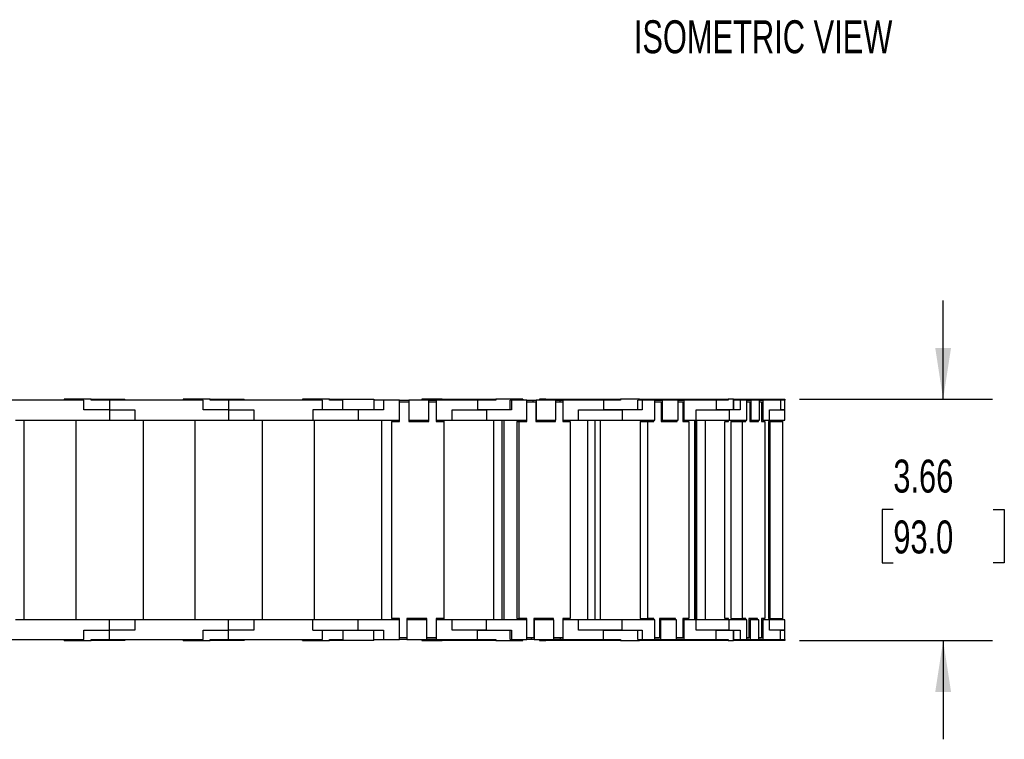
# Model space of a CAD drawing. Header units: inches. Extents: x 0 to 66, y 0 to 51.
# Tile 3 of 10: x 29 to 43.9, y 27.9 to 38.8. Entities that reach past the tile are written whole.
import ezdxf

# ---------------------------------------------------------------- set-up
doc = ezdxf.new("R2010")
doc.units = ezdxf.units.IN
doc.header["$LTSCALE"] = 6
doc.header["$MEASUREMENT"] = 0
doc.layers.add('DIMENSIONS', color=140, linetype='Continuous', lineweight=25)
doc.styles.add('SLDTEXTSTYLE0', font='TXT', dxfattribs={"width": 0.7})
doc.dimstyles.new('SLDDIMSTYLE1', dxfattribs={"dimtxt": 0.509766, "dimasz": 0.78, "dimexe": 0, "dimexo": 0.0625, "dimgap": 0.127441, "dimtad": 0, "dimtih": 1, "dimtoh": 1, "dimrnd": 1e-09, "dimzin": 12, "dimdsep": 46, "dimtxsty": 'SLDTEXTSTYLE0', "dimsah": 1, "dimcen": 0.09, "dimadec": 0, "dimazin": 3, "dimtfac": 1, "dimtmove": 0, "dimatfit": 0, "dimfxl": 0, "dimfrac": 2, "dimtolj": 1, "dimtzin": 12, "dimarcsym": 0})

# ---------------------------------------------------------------- blocks, each defined once
blk = doc.blocks.new('_D_4')
at = {"layer": 'DIMENSIONS'}
for p, q in [((42.99, 33.052), (42.99, 34.552)), ((40.809, 33.052), (43.74, 33.052)), ((42.233, 31.378), (42.062, 31.378)), ((42.062, 31.378), (42.062, 30.568)), ((43.748, 31.378), (43.919, 31.378)), ((43.919, 31.378), (43.919, 30.568)), ((42.062, 30.568), (42.233, 30.568)), ((43.919, 30.568), (43.748, 30.568)), ((40.809, 29.39), (43.74, 29.39)), ((42.99, 29.39), (42.99, 27.89))]:
    blk.add_line(p, q, dxfattribs=at)
for points in [[(42.99, 33.052), (43.11, 33.832), (42.87, 33.832)], [(42.99, 29.39), (42.87, 28.61), (43.11, 28.61)]]:
    blk.add_solid(points, dxfattribs=at)
at = {"layer": 'DIMENSIONS', "char_height": 0.5, "attachment_point": 1, "style": 'SLDTEXTSTYLE0'}
for s, insert in [('3.66', (42.233, 32.136)), ('93.0', (42.233, 31.212))]:
    blk.add_mtext(s, dxfattribs=dict(at, insert=insert))

msp = doc.modelspace()

# ---------------------------------------------------------------- linework, layer by layer
for p, q in [((29.638, 33.052), (29.638, 33.036)), ((30.048, 33.052), (29.638, 33.052)), ((30.048, 33.036), (30.048, 33.052)), ((30.048, 33.052), (30.228, 33.052)), ((30.228, 33.052), (30.563, 33.052)), ((30.228, 33.052), (30.228, 33.036)), ((30.563, 33.036), (30.563, 33.052)), ((31.449, 33.052), (31.449, 33.036)), ((31.859, 33.052), (31.449, 33.052)), ((31.859, 33.036), (31.859, 33.052)), ((31.859, 33.052), (32.039, 33.052)), ((32.039, 33.052), (32.374, 33.052)), ((32.039, 33.052), (32.039, 33.036)), ((32.374, 33.036), (32.374, 33.052)), ((33.26, 33.052), (33.26, 33.036)), ((33.67, 33.052), (33.26, 33.052)), ((33.67, 33.036), (33.67, 33.052)), ((33.67, 33.052), (33.85, 33.052)), ((33.85, 33.052), (33.87, 33.052)), ((33.85, 33.052), (33.85, 33.036)), ((33.87, 32.894), (33.87, 33.052)), ((33.87, 33.052), (34.342, 33.052)), ((34.342, 33.052), (34.342, 32.894)), ((35.071, 33.052), (35.071, 33.036)), ((35.383, 33.052), (35.071, 33.052)), ((35.383, 33.036), (35.383, 33.052)), ((35.383, 33.052), (35.561, 33.052)), ((35.561, 33.052), (35.628, 33.052)), ((35.561, 33.052), (35.561, 33.036)), ((35.628, 33.036), (35.628, 33.052)), ((35.628, 33.052), (35.681, 33.052)), ((35.681, 33.052), (35.681, 33.036)), ((35.681, 33.052), (35.686, 33.052)), ((35.686, 33.052), (36.016, 33.052)), ((35.686, 33.036), (35.686, 33.052)), ((36.016, 33.036), (36.016, 33.052)), ((36.016, 33.052), (36.196, 33.052)), ((36.196, 33.052), (36.196, 33.036)), ((36.606, 33.052), (36.196, 33.052)), ((36.606, 33.052), (36.606, 33.036)), ((36.858, 33.052), (36.858, 33.036)), ((36.953, 33.052), (36.858, 33.052)), ((36.953, 33.036), (36.953, 33.052)), ((36.953, 33.052), (37.1, 33.052)), ((37.1, 33.052), (37.342, 33.052)), ((37.1, 33.052), (37.1, 33.036)), ((37.342, 33.036), (37.342, 33.052)), ((37.342, 33.052), (37.455, 33.052)), ((37.455, 33.052), (37.455, 33.036)), ((37.455, 33.052), (37.505, 33.052)), ((37.505, 33.052), (37.834, 33.052)), ((37.505, 33.036), (37.505, 33.052)), ((37.831, 33.052), (37.831, 33.036)), ((37.831, 33.052), (37.914, 33.052)), ((37.914, 33.036), (37.914, 33.052)), ((37.914, 33.052), (38.091, 33.052)), ((38.091, 33.052), (38.091, 33.036)), ((38.38, 33.052), (38.091, 33.052)), ((38.38, 33.036), (38.38, 33.052)), ((38.38, 33.052), (38.415, 33.052)), ((38.415, 33.052), (38.782, 33.052)), ((38.415, 33.052), (38.415, 33.036)), ((38.782, 33.052), (38.782, 33.036)), ((38.782, 33.036), (38.782, 33.052)), ((38.782, 33.052), (38.809, 33.052)), ((38.809, 33.052), (38.809, 33.036)), ((38.809, 33.052), (38.883, 33.052)), ((38.883, 33.052), (38.883, 33.036)), ((38.883, 33.052), (39.018, 33.052)), ((39.018, 33.052), (39.329, 33.052)), ((39.018, 33.036), (39.018, 33.052)), ((39.329, 33.052), (39.329, 33.036)), ((39.329, 33.052), (39.584, 33.052)), ((39.584, 33.036), (39.584, 33.052)), ((39.584, 33.052), (39.727, 33.052)), ((39.727, 33.052), (39.727, 33.036)), ((39.808, 33.052), (39.727, 33.052)), ((39.808, 32.894), (39.808, 33.052)), ((39.808, 33.052), (39.902, 33.052)), ((39.902, 33.052), (40.134, 33.052)), ((39.902, 33.036), (39.902, 33.052)), ((40.134, 33.036), (40.134, 33.052)), ((40.134, 33.052), (40.134, 33.052)), ((40.134, 33.052), (40.134, 33.036)), ((40.134, 33.052), (40.509, 33.052)), ((40.509, 33.036), (40.509, 33.052)), ((40.509, 33.052), (40.586, 33.052)), ((40.586, 33.052), (40.586, 33.036)), ((40.587, 33.052), (40.586, 33.052)), ((40.587, 32.894), (40.587, 33.052)), ((29.941, 33.036), (28.516, 33.036)), ((29.941, 32.894), (29.941, 33.036)), ((30.327, 33.036), (30.048, 33.036)), ((30.327, 33.036), (30.327, 32.894)), ((31.752, 33.036), (30.327, 33.036)), ((31.752, 32.894), (31.752, 33.036)), ((32.138, 33.036), (31.859, 33.036)), ((32.138, 33.036), (32.138, 32.894)), ((33.563, 33.036), (32.138, 33.036)), ((33.563, 32.894), (33.563, 33.036)), ((33.87, 33.036), (33.67, 33.036)), ((34.492, 33.036), (34.342, 33.036)), ((34.732, 33.036), (34.492, 33.036)), ((34.492, 33.036), (34.492, 32.894)), ((34.732, 32.737), (34.732, 33.036)), ((34.732, 33.036), (34.874, 33.036)), ((34.732, 33.012), (34.874, 33.012)), ((34.732, 32.717), (34.732, 33.012)), ((35.181, 33.036), (34.874, 33.036)), ((34.874, 33.036), (34.874, 32.737)), ((34.874, 33.012), (34.874, 32.717)), ((35.181, 32.737), (35.181, 33.036)), ((35.181, 33.036), (35.291, 33.036)), ((35.181, 32.717), (35.181, 33.012)), ((35.181, 33.012), (35.291, 33.012)), ((35.291, 33.036), (35.291, 32.737)), ((35.917, 33.036), (35.291, 33.036)), ((35.291, 33.012), (35.291, 32.717)), ((35.917, 33.036), (35.917, 32.894)), ((36.196, 33.036), (35.917, 33.036)), ((36.412, 32.894), (36.412, 33.036)), ((36.433, 33.036), (36.412, 33.036)), ((36.433, 33.036), (36.433, 32.894)), ((36.669, 33.036), (36.433, 33.036)), ((36.669, 32.737), (36.669, 33.036)), ((36.669, 33.036), (36.764, 33.036)), ((36.669, 33.012), (36.804, 33.012)), ((36.764, 33.012), (36.764, 33.036)), ((36.764, 33.036), (36.808, 33.036)), ((36.804, 33.012), (36.804, 32.717)), ((36.808, 33.036), (36.808, 32.737)), ((37.108, 33.036), (36.808, 33.036)), ((37.108, 32.737), (37.108, 33.036)), ((37.108, 33.036), (37.173, 33.036)), ((37.108, 33.012), (37.212, 33.012)), ((37.173, 33.012), (37.173, 33.036)), ((37.173, 33.036), (37.216, 33.036)), ((37.212, 33.012), (37.212, 32.717)), ((37.216, 33.036), (37.216, 32.737)), ((37.83, 33.036), (37.216, 33.036)), ((37.83, 33.036), (37.83, 32.894)), ((38.091, 33.036), (37.83, 33.036)), ((38.353, 32.894), (38.353, 33.036)), ((38.419, 33.036), (38.353, 33.036)), ((38.419, 33.036), (38.419, 32.894)), ((38.609, 33.036), (38.419, 33.036)), ((38.609, 32.737), (38.609, 33.036)), ((38.609, 33.036), (38.721, 33.036)), ((38.609, 33.012), (38.708, 33.012)), ((38.708, 33.012), (38.708, 32.717)), ((38.721, 33.036), (38.721, 32.737)), ((38.963, 33.036), (38.721, 33.036)), ((38.963, 32.737), (38.963, 33.036)), ((38.963, 33.036), (39.05, 33.036)), ((38.963, 33.012), (39.037, 33.012)), ((39.037, 33.012), (39.037, 32.717)), ((39.05, 33.036), (39.05, 32.737)), ((39.543, 33.036), (39.05, 33.036)), ((39.543, 33.036), (39.543, 32.894)), ((39.727, 33.036), (39.543, 33.036)), ((39.809, 32.894), (39.809, 33.036)), ((39.907, 33.036), (39.809, 33.036)), ((39.907, 33.036), (39.907, 32.894)), ((40.01, 33.036), (39.907, 33.036)), ((40.01, 32.737), (40.01, 33.036)), ((40.01, 33.036), (40.071, 33.036)), ((40.01, 33.012), (40.054, 33.012)), ((40.054, 33.012), (40.054, 32.717)), ((40.071, 33.036), (40.071, 32.737)), ((40.203, 33.036), (40.071, 33.036)), ((40.203, 32.737), (40.203, 33.036)), ((40.203, 33.036), (40.251, 33.036)), ((40.203, 33.012), (40.233, 33.012)), ((40.233, 33.012), (40.233, 32.717)), ((40.251, 33.036), (40.251, 32.737)), ((40.52, 33.036), (40.251, 33.036)), ((40.52, 33.036), (40.52, 32.894)), ((40.586, 33.036), (40.52, 33.036)), ((30.327, 32.894), (29.941, 32.894)), ((30.327, 32.894), (30.327, 32.737)), ((30.327, 32.894), (30.712, 32.894)), ((30.712, 32.894), (30.712, 32.737)), ((32.138, 32.894), (31.752, 32.894)), ((32.138, 32.894), (32.138, 32.737)), ((32.138, 32.894), (32.523, 32.894)), ((32.523, 32.894), (32.523, 32.737)), ((33.417, 32.894), (33.417, 32.737)), ((34.106, 32.894), (33.417, 32.894)), ((34.106, 32.894), (34.106, 32.737)), ((34.492, 32.894), (34.106, 32.894)), ((35.531, 32.894), (35.917, 32.894)), ((35.531, 32.737), (35.531, 32.894)), ((36.055, 32.894), (35.917, 32.894)), ((35.917, 32.894), (36.055, 32.894)), ((36.055, 32.894), (36.055, 32.737)), ((36.433, 32.894), (36.055, 32.894)), ((37.452, 32.894), (37.83, 32.894)), ((37.452, 32.737), (37.452, 32.894)), ((37.83, 32.894), (38.115, 32.894)), ((38.115, 32.894), (37.83, 32.894)), ((38.115, 32.894), (38.115, 32.737)), ((38.419, 32.894), (38.115, 32.894)), ((39.239, 32.894), (39.543, 32.894)), ((39.239, 32.737), (39.239, 32.894)), ((39.543, 32.894), (39.741, 32.894)), ((39.741, 32.894), (39.543, 32.894)), ((39.741, 32.894), (39.741, 32.737)), ((39.907, 32.894), (39.741, 32.894)), ((40.354, 32.894), (40.52, 32.894)), ((40.354, 32.737), (40.354, 32.894)), ((40.52, 32.894), (40.587, 32.894)), ((40.587, 32.894), (40.52, 32.894)), ((40.587, 32.737), (40.587, 32.894)), ((28.901, 32.737), (30.327, 32.737)), ((29.027, 32.737), (29.815, 32.737)), ((29.027, 32.737), (29.027, 29.705)), ((29.142, 32.737), (29.142, 32.737)), ((29.252, 32.737), (29.252, 32.737)), ((29.559, 32.737), (29.559, 32.737)), ((29.701, 32.737), (29.701, 32.737)), ((29.815, 32.737), (29.815, 29.705)), ((30.327, 32.737), (30.712, 32.737)), ((30.712, 32.737), (32.138, 32.737)), ((30.838, 32.737), (31.626, 32.737)), ((30.838, 32.737), (30.838, 29.705)), ((30.953, 32.737), (30.953, 32.737)), ((31.063, 32.737), (31.063, 32.737)), ((31.37, 32.737), (31.37, 32.737)), ((31.512, 32.737), (31.512, 32.737)), ((31.626, 32.737), (31.626, 29.705)), ((32.138, 32.737), (32.523, 32.737)), ((32.523, 32.737), (33.417, 32.737)), ((32.649, 32.737), (32.649, 29.705)), ((32.649, 32.737), (33.437, 32.737)), ((32.764, 32.737), (32.764, 32.737)), ((32.874, 32.737), (32.874, 32.737)), ((33.181, 32.737), (33.181, 32.737)), ((33.323, 32.737), (33.323, 32.737)), ((33.417, 32.737), (34.106, 32.737)), ((33.437, 32.737), (33.437, 29.705)), ((34.106, 32.737), (34.732, 32.737)), ((34.461, 32.737), (34.461, 29.705)), ((34.461, 32.737), (34.618, 32.737)), ((34.575, 32.737), (34.575, 32.737)), ((34.618, 32.737), (34.618, 32.717)), ((34.618, 32.737), (34.732, 32.737)), ((34.618, 29.725), (34.618, 32.717)), ((34.618, 32.717), (34.732, 32.717)), ((34.685, 32.737), (34.685, 32.737)), ((34.732, 32.737), (34.732, 32.737)), ((34.874, 32.737), (35.181, 32.737)), ((34.874, 32.737), (34.874, 32.737)), ((34.874, 32.737), (35.181, 32.737)), ((34.874, 32.717), (35.181, 32.717)), ((34.992, 32.737), (34.992, 32.737)), ((35.134, 32.737), (35.134, 32.737)), ((35.181, 32.737), (35.181, 32.737)), ((35.291, 32.737), (35.531, 32.737)), ((35.291, 32.737), (35.291, 32.737)), ((35.291, 32.737), (35.405, 32.737)), ((35.291, 32.717), (35.405, 32.717)), ((35.405, 32.737), (35.405, 32.717)), ((35.405, 32.717), (35.405, 29.725)), ((35.531, 32.737), (36.055, 32.737)), ((36.055, 32.737), (36.669, 32.737)), ((36.161, 32.737), (36.161, 29.705)), ((36.161, 32.737), (36.289, 32.737)), ((36.289, 32.737), (36.289, 29.705)), ((36.289, 32.737), (36.316, 32.737)), ((36.316, 32.737), (36.316, 29.705)), ((36.316, 32.737), (36.625, 32.737)), ((36.454, 32.737), (36.454, 32.737)), ((36.513, 32.717), (36.513, 29.725)), ((36.513, 32.717), (36.553, 32.717)), ((36.553, 29.725), (36.553, 32.717)), ((36.553, 32.717), (36.665, 32.717)), ((36.562, 32.737), (36.562, 32.737)), ((36.594, 32.737), (36.594, 32.737)), ((36.625, 32.737), (36.625, 32.717)), ((36.665, 32.717), (36.665, 32.737)), ((36.808, 32.737), (36.804, 32.737)), ((36.804, 32.737), (37.065, 32.737)), ((36.804, 32.717), (37.104, 32.717)), ((36.808, 32.737), (37.108, 32.737)), ((36.866, 32.737), (36.866, 32.737)), ((37.005, 32.737), (37.005, 32.737)), ((37.037, 32.737), (37.037, 32.737)), ((37.065, 32.737), (37.065, 32.717)), ((37.104, 32.717), (37.104, 32.737)), ((37.216, 32.737), (37.212, 32.737)), ((37.212, 32.717), (37.324, 32.717)), ((37.216, 32.737), (37.452, 32.737)), ((37.324, 32.717), (37.324, 29.725)), ((37.452, 32.737), (38.115, 32.737)), ((37.586, 32.737), (37.586, 29.705)), ((37.586, 32.737), (37.698, 32.737)), ((37.698, 32.737), (37.698, 29.705)), ((37.698, 32.737), (37.78, 32.737)), ((37.78, 32.737), (37.78, 29.705)), ((37.78, 32.737), (38.401, 32.737)), ((38.115, 32.737), (38.609, 32.737)), ((38.331, 32.737), (38.331, 32.737)), ((38.386, 32.717), (38.386, 29.725)), ((38.386, 32.717), (38.507, 32.717)), ((38.401, 32.737), (38.401, 32.717)), ((38.421, 32.737), (38.421, 32.717)), ((38.476, 32.737), (38.476, 32.717)), ((38.507, 29.725), (38.507, 32.717)), ((38.507, 32.717), (38.597, 32.717)), ((38.597, 32.717), (38.597, 32.737)), ((38.721, 32.737), (38.708, 32.737)), ((38.708, 32.737), (38.756, 32.737)), ((38.708, 32.717), (38.951, 32.717)), ((38.721, 32.737), (38.963, 32.737)), ((38.756, 32.737), (38.756, 32.717)), ((38.756, 32.737), (38.829, 32.737)), ((38.785, 32.737), (38.785, 32.737)), ((38.829, 32.737), (38.829, 32.717)), ((38.951, 32.717), (38.951, 32.737)), ((39.05, 32.737), (39.037, 32.737)), ((39.037, 32.737), (39.215, 32.737)), ((39.037, 32.717), (39.127, 32.717)), ((39.05, 32.737), (39.239, 32.737)), ((39.127, 32.717), (39.127, 29.725)), ((39.215, 32.737), (39.215, 29.705)), ((39.226, 32.737), (39.226, 29.705)), ((39.226, 32.737), (39.242, 32.737)), ((39.239, 32.737), (39.741, 32.737)), ((39.242, 32.737), (39.242, 29.705)), ((39.242, 32.737), (39.376, 32.737)), ((39.376, 32.737), (39.376, 29.705)), ((39.675, 29.725), (39.675, 32.717)), ((39.675, 32.717), (39.728, 32.717)), ((39.728, 32.717), (39.728, 32.737)), ((39.741, 32.737), (40.01, 32.737)), ((39.766, 32.717), (39.766, 29.725)), ((39.766, 32.717), (39.944, 32.717)), ((39.779, 32.737), (39.779, 32.717)), ((39.815, 32.737), (39.815, 32.717)), ((39.944, 29.725), (39.944, 32.717)), ((39.944, 32.717), (39.993, 32.717)), ((39.993, 32.717), (39.993, 32.737)), ((40.071, 32.737), (40.054, 32.737)), ((40.054, 32.717), (40.186, 32.717)), ((40.071, 32.737), (40.203, 32.737)), ((40.186, 32.717), (40.186, 32.737)), ((40.251, 32.737), (40.233, 32.737)), ((40.233, 32.717), (40.282, 32.717)), ((40.251, 32.737), (40.354, 32.737)), ((40.282, 32.717), (40.282, 29.725)), ((40.344, 29.725), (40.344, 32.717)), ((40.344, 32.717), (40.346, 32.717)), ((40.346, 32.717), (40.346, 32.737)), ((40.348, 32.737), (40.348, 32.717)), ((40.348, 32.717), (40.355, 32.717)), ((40.355, 32.737), (40.587, 32.737)), ((40.355, 32.717), (40.355, 32.737)), ((40.357, 32.737), (40.357, 32.717)), ((40.357, 32.717), (40.36, 32.717)), ((40.36, 32.717), (40.36, 29.725)), ((40.36, 32.717), (40.556, 32.717)), ((40.554, 32.717), (40.554, 32.737)), ((40.556, 29.725), (40.556, 32.717)), ((30.327, 29.705), (28.901, 29.705)), ((30.327, 29.548), (30.327, 29.705)), ((30.712, 29.705), (30.327, 29.705)), ((30.712, 29.705), (30.712, 29.548)), ((32.138, 29.705), (30.712, 29.705)), ((32.138, 29.548), (32.138, 29.705)), ((32.523, 29.705), (32.138, 29.705)), ((32.523, 29.705), (32.523, 29.548)), ((33.417, 29.705), (32.523, 29.705)), ((33.417, 29.548), (33.417, 29.705)), ((34.106, 29.705), (33.417, 29.705)), ((34.106, 29.548), (34.106, 29.705)), ((34.732, 29.705), (34.106, 29.705)), ((34.618, 29.725), (34.618, 29.705)), ((34.732, 29.725), (34.618, 29.725)), ((34.732, 29.43), (34.732, 29.725)), ((34.732, 29.406), (34.732, 29.705)), ((34.732, 29.705), (34.732, 29.705)), ((35.15, 29.725), (34.842, 29.725)), ((34.842, 29.725), (34.842, 29.43)), ((34.842, 29.705), (34.842, 29.406)), ((35.149, 29.705), (34.842, 29.705)), ((34.842, 29.705), (34.842, 29.705)), ((35.149, 29.406), (35.149, 29.705)), ((35.149, 29.705), (35.15, 29.705)), ((35.15, 29.43), (35.15, 29.725)), ((35.405, 29.725), (35.291, 29.725)), ((35.291, 29.725), (35.291, 29.43)), ((35.291, 29.705), (35.291, 29.406)), ((35.531, 29.705), (35.291, 29.705)), ((35.291, 29.705), (35.291, 29.705)), ((35.405, 29.725), (35.405, 29.705)), ((36.055, 29.705), (35.531, 29.705)), ((35.531, 29.548), (35.531, 29.705)), ((36.055, 29.548), (36.055, 29.705)), ((36.669, 29.705), (36.055, 29.705)), ((36.513, 29.725), (36.553, 29.725)), ((36.665, 29.725), (36.553, 29.725)), ((36.625, 29.725), (36.625, 29.705)), ((36.665, 29.705), (36.665, 29.725)), ((36.669, 29.406), (36.669, 29.705)), ((37.074, 29.725), (36.773, 29.725)), ((36.773, 29.725), (36.773, 29.43)), ((36.773, 29.705), (36.777, 29.705)), ((36.777, 29.705), (36.777, 29.406)), ((37.077, 29.705), (36.777, 29.705)), ((37.034, 29.725), (37.034, 29.705)), ((37.074, 29.705), (37.074, 29.725)), ((37.077, 29.406), (37.077, 29.705)), ((37.324, 29.725), (37.212, 29.725)), ((37.212, 29.725), (37.212, 29.43)), ((37.212, 29.705), (37.216, 29.705)), ((37.216, 29.705), (37.216, 29.406)), ((37.452, 29.705), (37.216, 29.705)), ((37.452, 29.548), (37.452, 29.705)), ((38.115, 29.705), (37.452, 29.705)), ((38.115, 29.548), (38.115, 29.705)), ((38.609, 29.705), (38.115, 29.705)), ((38.386, 29.725), (38.507, 29.725)), ((38.401, 29.725), (38.401, 29.705)), ((38.446, 29.725), (38.446, 29.705)), ((38.476, 29.725), (38.476, 29.705)), ((38.597, 29.725), (38.507, 29.725)), ((38.597, 29.705), (38.597, 29.725)), ((38.609, 29.406), (38.609, 29.705)), ((38.926, 29.725), (38.684, 29.725)), ((38.684, 29.725), (38.684, 29.43)), ((38.684, 29.705), (38.696, 29.705)), ((38.685, 29.725), (38.685, 29.705)), ((38.696, 29.705), (38.696, 29.406)), ((38.938, 29.705), (38.696, 29.705)), ((38.756, 29.725), (38.756, 29.705)), ((38.805, 29.725), (38.805, 29.705)), ((38.926, 29.705), (38.926, 29.725)), ((38.938, 29.406), (38.938, 29.705)), ((39.127, 29.725), (39.037, 29.725)), ((39.037, 29.725), (39.037, 29.43)), ((39.037, 29.705), (39.05, 29.705)), ((39.05, 29.705), (39.05, 29.406)), ((39.239, 29.705), (39.05, 29.705)), ((39.239, 29.548), (39.239, 29.705)), ((39.741, 29.705), (39.242, 29.705)), ((39.728, 29.725), (39.675, 29.725)), ((39.728, 29.705), (39.728, 29.725)), ((39.741, 29.548), (39.741, 29.705)), ((40.01, 29.705), (39.741, 29.705)), ((39.766, 29.725), (39.944, 29.725)), ((39.794, 29.725), (39.794, 29.705)), ((39.815, 29.725), (39.815, 29.705)), ((39.993, 29.725), (39.944, 29.725)), ((39.993, 29.705), (39.993, 29.725)), ((40.01, 29.406), (40.01, 29.705)), ((40.172, 29.725), (40.04, 29.725)), ((40.04, 29.725), (40.04, 29.43)), ((40.04, 29.705), (40.058, 29.705)), ((40.058, 29.705), (40.058, 29.406)), ((40.19, 29.705), (40.058, 29.705)), ((40.172, 29.705), (40.172, 29.725)), ((40.19, 29.406), (40.19, 29.705)), ((40.282, 29.725), (40.233, 29.725)), ((40.233, 29.725), (40.233, 29.43)), ((40.233, 29.705), (40.251, 29.705)), ((40.251, 29.705), (40.251, 29.406)), ((40.354, 29.705), (40.251, 29.705)), ((40.346, 29.725), (40.344, 29.725)), ((40.346, 29.705), (40.346, 29.725)), ((40.355, 29.725), (40.349, 29.725)), ((40.349, 29.725), (40.349, 29.705)), ((40.354, 29.548), (40.354, 29.705)), ((40.355, 29.705), (40.355, 29.725)), ((40.587, 29.705), (40.355, 29.705)), ((40.36, 29.725), (40.357, 29.725)), ((40.357, 29.725), (40.357, 29.705)), ((40.36, 29.725), (40.556, 29.725)), ((40.554, 29.705), (40.554, 29.725)), ((40.587, 29.548), (40.587, 29.705)), ((29.941, 29.548), (30.327, 29.548)), ((29.941, 29.406), (29.941, 29.548)), ((30.327, 29.406), (30.327, 29.548)), ((30.712, 29.548), (30.327, 29.548)), ((31.752, 29.548), (32.138, 29.548)), ((31.752, 29.406), (31.752, 29.548)), ((32.138, 29.406), (32.138, 29.548)), ((32.523, 29.548), (32.138, 29.548)), ((33.417, 29.548), (34.106, 29.548)), ((33.563, 29.406), (33.563, 29.548)), ((33.87, 29.548), (33.87, 29.39)), ((34.106, 29.548), (34.492, 29.548)), ((34.342, 29.39), (34.342, 29.548)), ((34.492, 29.548), (34.492, 29.406)), ((35.917, 29.548), (35.531, 29.548)), ((35.917, 29.548), (36.055, 29.548)), ((35.917, 29.406), (35.917, 29.548)), ((36.055, 29.548), (35.917, 29.548)), ((36.055, 29.548), (36.433, 29.548)), ((36.412, 29.406), (36.412, 29.548)), ((36.433, 29.548), (36.433, 29.406)), ((37.83, 29.548), (37.452, 29.548)), ((37.83, 29.406), (37.83, 29.548)), ((38.115, 29.548), (37.83, 29.548)), ((37.83, 29.548), (38.115, 29.548)), ((38.115, 29.548), (38.419, 29.548)), ((38.353, 29.406), (38.353, 29.548)), ((38.419, 29.548), (38.419, 29.406)), ((39.543, 29.548), (39.239, 29.548)), ((39.543, 29.406), (39.543, 29.548)), ((39.741, 29.548), (39.543, 29.548)), ((39.543, 29.548), (39.741, 29.548)), ((39.741, 29.548), (39.907, 29.548)), ((39.808, 29.39), (39.808, 29.548)), ((39.809, 29.406), (39.809, 29.548)), ((39.907, 29.548), (39.907, 29.406)), ((40.52, 29.548), (40.354, 29.548)), ((40.52, 29.406), (40.52, 29.548)), ((40.587, 29.548), (40.52, 29.548)), ((40.52, 29.548), (40.587, 29.548)), ((40.587, 29.39), (40.587, 29.548)), ((28.516, 29.406), (29.941, 29.406)), ((29.638, 29.39), (29.638, 29.406)), ((29.638, 29.39), (30.048, 29.39)), ((30.048, 29.39), (30.048, 29.406)), ((30.048, 29.406), (30.327, 29.406)), ((30.228, 29.39), (30.048, 29.39)), ((30.228, 29.406), (30.228, 29.39)), ((30.563, 29.39), (30.228, 29.39)), ((30.327, 29.406), (31.752, 29.406)), ((30.563, 29.406), (30.563, 29.39)), ((31.449, 29.39), (31.449, 29.406)), ((31.449, 29.39), (31.859, 29.39)), ((31.859, 29.39), (31.859, 29.406)), ((31.859, 29.406), (32.138, 29.406)), ((32.039, 29.39), (31.859, 29.39)), ((32.039, 29.406), (32.039, 29.39)), ((32.374, 29.39), (32.039, 29.39)), ((32.138, 29.406), (33.563, 29.406)), ((32.374, 29.406), (32.374, 29.39)), ((33.26, 29.39), (33.26, 29.406)), ((33.26, 29.39), (33.67, 29.39)), ((33.67, 29.39), (33.67, 29.406)), ((33.67, 29.406), (33.87, 29.406)), ((33.85, 29.39), (33.67, 29.39)), ((33.85, 29.406), (33.85, 29.39)), ((33.87, 29.39), (33.85, 29.39)), ((34.342, 29.39), (33.87, 29.39)), ((34.342, 29.406), (34.492, 29.406)), ((34.492, 29.406), (34.732, 29.406)), ((34.842, 29.43), (34.732, 29.43)), ((34.842, 29.406), (34.732, 29.406)), ((34.842, 29.406), (35.149, 29.406)), ((35.071, 29.406), (35.071, 29.39)), ((35.071, 29.39), (35.383, 29.39)), ((35.291, 29.406), (35.149, 29.406)), ((35.291, 29.43), (35.15, 29.43)), ((35.291, 29.406), (35.917, 29.406)), ((35.383, 29.39), (35.383, 29.406)), ((35.561, 29.39), (35.383, 29.39)), ((35.561, 29.406), (35.561, 29.39)), ((35.628, 29.39), (35.561, 29.39)), ((35.628, 29.39), (35.628, 29.406)), ((35.681, 29.39), (35.628, 29.39)), ((35.681, 29.406), (35.681, 29.39)), ((35.686, 29.39), (35.681, 29.39)), ((35.686, 29.406), (35.686, 29.39)), ((36.016, 29.39), (35.686, 29.39)), ((35.917, 29.406), (36.196, 29.406)), ((36.016, 29.39), (36.016, 29.406)), ((36.196, 29.39), (36.016, 29.39)), ((36.196, 29.406), (36.196, 29.39)), ((36.196, 29.39), (36.606, 29.39)), ((36.412, 29.406), (36.433, 29.406)), ((36.433, 29.406), (36.669, 29.406)), ((36.606, 29.39), (36.606, 29.406)), ((36.773, 29.43), (36.669, 29.43)), ((36.733, 29.406), (36.669, 29.406)), ((36.733, 29.43), (36.733, 29.406)), ((36.777, 29.406), (36.733, 29.406)), ((36.777, 29.406), (37.077, 29.406)), ((36.858, 29.406), (36.858, 29.39)), ((36.858, 29.39), (36.953, 29.39)), ((36.953, 29.39), (36.953, 29.406)), ((37.1, 29.39), (36.953, 29.39)), ((37.212, 29.43), (37.077, 29.43)), ((37.173, 29.406), (37.077, 29.406)), ((37.1, 29.406), (37.1, 29.39)), ((37.342, 29.39), (37.1, 29.39)), ((37.173, 29.43), (37.173, 29.406)), ((37.216, 29.406), (37.173, 29.406)), ((37.216, 29.406), (37.83, 29.406)), ((37.342, 29.39), (37.342, 29.406)), ((37.455, 29.39), (37.342, 29.39)), ((37.455, 29.406), (37.455, 29.39)), ((37.505, 29.39), (37.455, 29.39)), ((37.505, 29.406), (37.505, 29.39)), ((37.834, 29.39), (37.505, 29.39)), ((37.83, 29.406), (38.091, 29.406)), ((37.831, 29.406), (37.831, 29.39)), ((37.914, 29.39), (37.831, 29.39)), ((37.914, 29.39), (37.914, 29.406)), ((38.091, 29.39), (37.914, 29.39)), ((38.091, 29.406), (38.091, 29.39)), ((38.091, 29.39), (38.38, 29.39)), ((38.353, 29.406), (38.419, 29.406)), ((38.38, 29.39), (38.38, 29.406)), ((38.415, 29.39), (38.38, 29.39)), ((38.415, 29.406), (38.415, 29.39)), ((38.782, 29.39), (38.415, 29.39)), ((38.419, 29.406), (38.609, 29.406)), ((38.684, 29.43), (38.609, 29.43)), ((38.696, 29.406), (38.609, 29.406)), ((38.696, 29.406), (38.938, 29.406)), ((38.782, 29.406), (38.782, 29.39)), ((38.782, 29.39), (38.782, 29.406)), ((38.809, 29.39), (38.782, 29.39)), ((38.809, 29.406), (38.809, 29.39)), ((38.883, 29.39), (38.809, 29.39)), ((38.883, 29.406), (38.883, 29.39)), ((39.018, 29.39), (38.883, 29.39)), ((39.037, 29.43), (38.938, 29.43)), ((39.05, 29.406), (38.938, 29.406)), ((39.018, 29.406), (39.018, 29.39)), ((39.329, 29.39), (39.018, 29.39)), ((39.05, 29.406), (39.543, 29.406)), ((39.329, 29.406), (39.329, 29.39)), ((39.584, 29.39), (39.329, 29.39)), ((39.543, 29.406), (39.727, 29.406)), ((39.584, 29.39), (39.584, 29.406)), ((39.727, 29.39), (39.584, 29.39)), ((39.727, 29.406), (39.727, 29.39)), ((39.727, 29.39), (39.808, 29.39)), ((39.902, 29.39), (39.808, 29.39)), ((39.809, 29.406), (39.907, 29.406)), ((39.902, 29.406), (39.902, 29.39)), ((40.134, 29.39), (39.902, 29.39)), ((39.907, 29.406), (40.01, 29.406)), ((40.04, 29.43), (40.01, 29.43)), ((40.058, 29.406), (40.01, 29.406)), ((40.058, 29.406), (40.19, 29.406)), ((40.134, 29.39), (40.134, 29.406)), ((40.134, 29.406), (40.134, 29.39)), ((40.134, 29.39), (40.134, 29.39)), ((40.509, 29.39), (40.134, 29.39)), ((40.233, 29.43), (40.19, 29.43)), ((40.251, 29.406), (40.19, 29.406)), ((40.251, 29.406), (40.52, 29.406)), ((40.509, 29.39), (40.509, 29.406)), ((40.586, 29.39), (40.509, 29.39)), ((40.52, 29.406), (40.586, 29.406)), ((40.586, 29.406), (40.586, 29.39)), ((40.586, 29.39), (40.587, 29.39))]:
    msp.add_line(p, q)

# ---------------------------------------------------------------- texts
at = {"layer": 'DIMENSIONS', "insert": (38.292, 38.805), "char_height": 0.5, "attachment_point": 1, "style": 'SLDTEXTSTYLE0'}
msp.add_mtext('ISOMETRIC VIEW', dxfattribs=at)

# ---------------------------------------------------------------- dimensions: what is measured, and where the dimension line sits
at = {"layer": 'DIMENSIONS'}
dim = msp.add_linear_dim(base=(42.99, 29.39), p1=(40.509, 33.052), p2=(40.509, 29.39), angle=90, dimstyle='SLDDIMSTYLE1', dxfattribs=at)
dim.commit()
dim.dimension.update_dxf_attribs({"geometry": '_D_4', "text_midpoint": (42.99, 31.378), "dimtype": 160})

doc.saveas('drawing.dxf')
